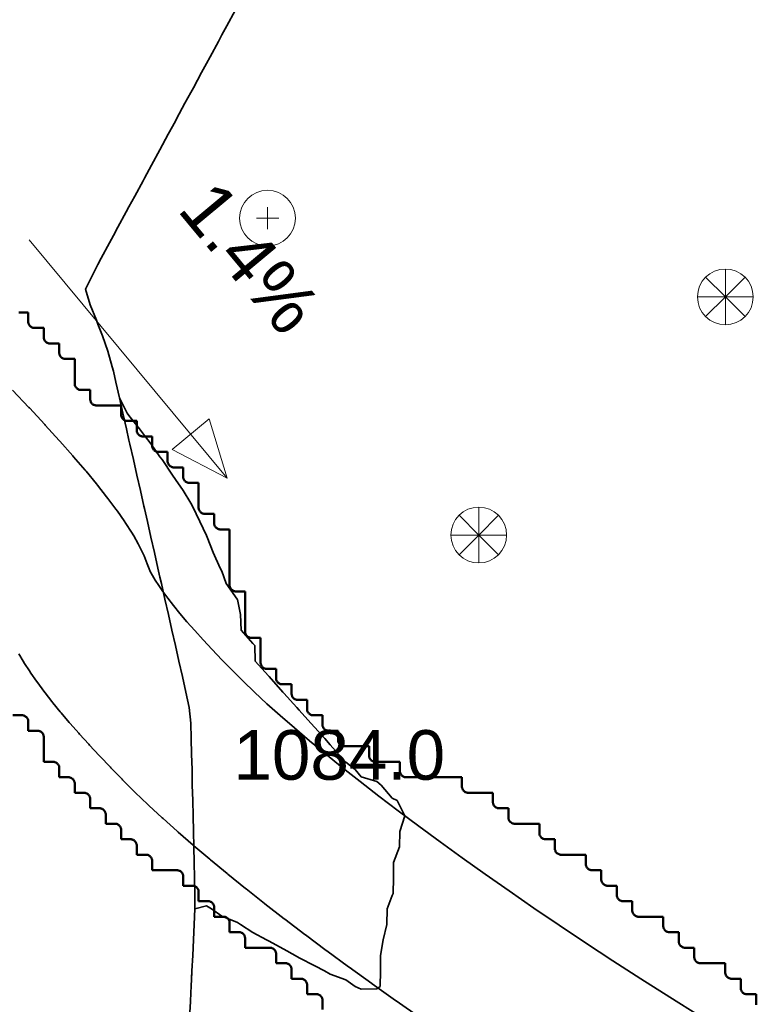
# Model space of a CAD drawing. Header units: metres. Extents: x -6552 to -6384, y 5654608 to 5654799.
# Tile 18 of 68: x -6487 to -6475, y 5654663 to 5654679. Entities that reach past the tile are written whole.
import ezdxf
from ezdxf.enums import TextEntityAlignment as Align

# ---------------------------------------------------------------- set-up
doc = ezdxf.new("R2010")
doc.units = ezdxf.units.M
doc.header["$LTSCALE"] = 0.5
doc.linetypes.add('DASHED', pattern=[9, 6, -3])
doc.linetypes.add('PHANTOM', pattern=[22, 12, -2, 2, -2, 2, -2])
for name, color, linetype, lineweight in [('L-GRAD-CONT', 5, 'DASHED', 25), ('L-GRAD-SLOPE', 5, 'Continuous', 18), ('L-HARD-PAVE', 8, 'Continuous', 35), ('L-SITE-LIMIT', 6, 'PHANTOM', 50), ('V-TOPO-MAJR', 34, 'Continuous', 35), ('V-VEG-TREE', 94, 'Continuous', 18)]:
    doc.layers.add(name, color=color, linetype=linetype, lineweight=lineweight)
doc.styles.add('BR-STD', font='arial.ttf')

# ---------------------------------------------------------------- blocks, each defined once
blk = doc.blocks.new('VEG-TREE-CONIF')
at = {"color": 0, "lineweight": -2}
for q in [(-1.061, 1.061), (0, 1.5), (1.061, 1.061), (-1.5, 0), (-1.061, -1.061), (1.5, 0), (0, -1.5), (1.061, -1.061)]:
    blk.add_line((0, 0), q, dxfattribs=at)
blk.add_circle((0, 0), 1.5, dxfattribs=at)
blk = doc.blocks.new('VEG-TREE-DECID')
at = {"color": 0, "lineweight": -2}
for p, q in [((0, -0.6), (0, 0.6)), ((-0.6, 0), (0.6, 0))]:
    blk.add_line(p, q, dxfattribs=at)
blk.add_circle((0, 0), 1.5, dxfattribs=at)

msp = doc.modelspace()

# ---------------------------------------------------------------- linework, layer by layer
at = {"layer": 'L-GRAD-CONT', "lineweight": 35}
msp.add_lwpolyline([(-6485.787, 5654674.45), (-6485.824, 5654674.375), (-6485.749, 5654674.125), (-6485.65, 5654673.875), (-6485.625, 5654673.811), (-6485.552, 5654673.625), (-6485.464, 5654673.375), (-6485.394, 5654673.125), (-6485.375, 5654673.051), (-6485.334, 5654672.875), (-6485.279, 5654672.625), (-6485.153, 5654672.375), (-6485.125, 5654672.34), (-6484.957, 5654672.125), (-6484.875, 5654672.017), (-6484.765, 5654671.875), (-6484.625, 5654671.67), (-6484.591, 5654671.625), (-6484.423, 5654671.375), (-6484.375, 5654671.306), (-6484.25, 5654671.125), (-6484.125, 5654670.925), (-6484.097, 5654670.875), (-6483.98, 5654670.625), (-6483.875, 5654670.4), (-6483.863, 5654670.375), (-6483.764, 5654670.125), (-6483.654, 5654669.875), (-6483.625, 5654669.827), (-6483.554, 5654669.625), (-6483.378, 5654669.375), (-6483.375, 5654669.368), (-6483.324, 5654669.125), (-6483.315, 5654668.875), (-6483.125, 5654668.66), (-6483.094, 5654668.625), (-6483.085, 5654668.375), (-6482.875, 5654668.138), (-6482.863, 5654668.125), (-6482.639, 5654667.875), (-6482.625, 5654667.859), (-6482.413, 5654667.625), (-6482.375, 5654667.582), (-6482.188, 5654667.375), (-6482.125, 5654667.305), (-6481.962, 5654667.125), (-6481.875, 5654667.023), (-6481.744, 5654666.875), (-6481.625, 5654666.742), (-6481.476, 5654666.625), (-6481.375, 5654666.505), (-6481.125, 5654666.43), (-6481.056, 5654666.375), (-6480.875, 5654666.163), (-6480.795, 5654666.125), (-6480.672, 5654665.875), (-6480.751, 5654665.625), (-6480.757, 5654665.375), (-6480.853, 5654665.125), (-6480.856, 5654664.875), (-6480.862, 5654664.625), (-6480.875, 5654664.59), (-6480.958, 5654664.375), (-6480.961, 5654664.125), (-6481.019, 5654663.875), (-6481.063, 5654663.625), (-6481.066, 5654663.375), (-6481.069, 5654663.125), (-6481.125, 5654663.087), (-6481.375, 5654663.078), (-6481.471, 5654663.125), (-6481.625, 5654663.23), (-6481.875, 5654663.325), (-6481.97, 5654663.375), (-6482.125, 5654663.456), (-6482.375, 5654663.588), (-6482.443, 5654663.625), (-6482.625, 5654663.724), (-6482.875, 5654663.861), (-6482.903, 5654663.875), (-6483.125, 5654663.996), (-6483.324, 5654664.125), (-6483.375, 5654664.156), (-6483.625, 5654664.261), (-6483.791, 5654664.375), (-6483.875, 5654664.423), (-6484.062, 5654664.375), (-6484.071, 5654664.125), (-6484.083, 5654663.875), (-6484.096, 5654663.625), (-6484.108, 5654663.375), (-6484.116, 5654663.213)], dxfattribs=at)
at = {"layer": 'L-GRAD-SLOPE'}
msp.add_lwpolyline([(-6486.735, 5654675.172), (-6483.538, 5654671.327)], dxfattribs=at)
msp.add_lwpolyline([(-6483.538, 5654671.327), (-6483.828, 5654672.285), (-6484.427, 5654671.787)], close=True, dxfattribs=at)
at = {"layer": 'L-HARD-PAVE'}
for points in [[(-6487.005, 5654672.749), (-6486.74, 5654672.468), (-6486.731, 5654672.459), (-6486.485, 5654672.193), (-6486.476, 5654672.183), (-6486.25, 5654671.933), (-6486.239, 5654671.921), (-6486.032, 5654671.687), (-6486.02, 5654671.673), (-6485.832, 5654671.454), (-6485.818, 5654671.437), (-6485.65, 5654671.234), (-6485.633, 5654671.213), (-6485.485, 5654671.026), (-6485.465, 5654671), (-6485.336, 5654670.828), (-6485.312, 5654670.795), (-6485.203, 5654670.639), (-6485.173, 5654670.595), (-6485.083, 5654670.454), (-6485.047, 5654670.394), (-6484.977, 5654670.269), (-6484.933, 5654670.183), (-6484.882, 5654670.073), (-6484.83, 5654669.942), (-6484.812, 5654669.889), (-6484.801, 5654669.863), (-6484.78, 5654669.818), (-6484.747, 5654669.757), (-6484.702, 5654669.682), (-6484.645, 5654669.595), (-6484.576, 5654669.497), (-6484.496, 5654669.388), (-6484.404, 5654669.27), (-6484.302, 5654669.144), (-6484.188, 5654669.009), (-6484.063, 5654668.867), (-6483.927, 5654668.716), (-6483.78, 5654668.559), (-6483.623, 5654668.394), (-6483.455, 5654668.223), (-6483.281, 5654668.049), (-6483.097, 5654667.872), (-6482.898, 5654667.687), (-6482.684, 5654667.495), (-6482.455, 5654667.296), (-6482.212, 5654667.09), (-6481.954, 5654666.876), (-6481.681, 5654666.657), (-6481.394, 5654666.43), (-6481.093, 5654666.197), (-6480.778, 5654665.958), (-6480.448, 5654665.712), (-6480.104, 5654665.46), (-6479.746, 5654665.202), (-6479.374, 5654664.937), (-6478.988, 5654664.666), (-6478.59, 5654664.39), (-6478.179, 5654664.111), (-6477.754, 5654663.828), (-6477.315, 5654663.54), (-6476.862, 5654663.249), (-6476.395, 5654662.953), (-6475.914, 5654662.653)], [(-6480.421, 5654662.617), (-6480.814, 5654662.893), (-6480.82, 5654662.897), (-6481.199, 5654663.167), (-6481.206, 5654663.172), (-6481.572, 5654663.436), (-6481.579, 5654663.441), (-6481.931, 5654663.699), (-6481.939, 5654663.705), (-6482.277, 5654663.957), (-6482.285, 5654663.963), (-6482.609, 5654664.209), (-6482.618, 5654664.216), (-6482.929, 5654664.457), (-6482.939, 5654664.464), (-6483.235, 5654664.699), (-6483.246, 5654664.707), (-6483.529, 5654664.935), (-6483.54, 5654664.945), (-6483.81, 5654665.167), (-6483.822, 5654665.177), (-6484.078, 5654665.394), (-6484.091, 5654665.405), (-6484.333, 5654665.616), (-6484.347, 5654665.628), (-6484.575, 5654665.833), (-6484.59, 5654665.847), (-6484.805, 5654666.046), (-6484.821, 5654666.062), (-6485.022, 5654666.255), (-6485.04, 5654666.272), (-6485.228, 5654666.46), (-6485.237, 5654666.47), (-6485.415, 5654666.651), (-6485.425, 5654666.662), (-6485.593, 5654666.838), (-6485.604, 5654666.849), (-6485.763, 5654667.019), (-6485.775, 5654667.032), (-6485.923, 5654667.197), (-6485.936, 5654667.211), (-6486.075, 5654667.369), (-6486.089, 5654667.386), (-6486.218, 5654667.538), (-6486.233, 5654667.557), (-6486.353, 5654667.703), (-6486.37, 5654667.725), (-6486.479, 5654667.865), (-6486.497, 5654667.89), (-6486.597, 5654668.025), (-6486.617, 5654668.053), (-6486.707, 5654668.182), (-6486.729, 5654668.215), (-6486.809, 5654668.338), (-6486.834, 5654668.376), (-6486.904, 5654668.494)]]:
    msp.add_lwpolyline(points, dxfattribs=at)
at = {"layer": 'L-SITE-LIMIT'}
for points in [[(-6486.9, 5654674), (-6486.752, 5654674), (-6486.75, 5654674), (-6486.75, 5654673.998), (-6486.75, 5654673.85), (-6486.75, 5654673.84), (-6486.748, 5654673.83), (-6486.746, 5654673.821), (-6486.742, 5654673.812), (-6486.738, 5654673.803), (-6486.733, 5654673.794), (-6486.727, 5654673.787), (-6486.721, 5654673.779), (-6486.713, 5654673.773), (-6486.706, 5654673.767), (-6486.697, 5654673.762), (-6486.688, 5654673.758), (-6486.679, 5654673.754), (-6486.67, 5654673.752), (-6486.66, 5654673.75), (-6486.65, 5654673.75), (-6486.502, 5654673.75), (-6486.5, 5654673.75), (-6486.5, 5654673.748), (-6486.5, 5654673.6), (-6486.5, 5654673.59), (-6486.498, 5654673.58), (-6486.496, 5654673.571), (-6486.492, 5654673.562), (-6486.488, 5654673.553), (-6486.483, 5654673.544), (-6486.477, 5654673.537), (-6486.471, 5654673.529), (-6486.463, 5654673.523), (-6486.456, 5654673.517), (-6486.447, 5654673.512), (-6486.438, 5654673.508), (-6486.429, 5654673.504), (-6486.42, 5654673.502), (-6486.41, 5654673.5), (-6486.4, 5654673.5), (-6486.252, 5654673.5), (-6486.25, 5654673.5), (-6486.25, 5654673.498), (-6486.25, 5654673.35), (-6486.25, 5654673.34), (-6486.248, 5654673.33), (-6486.246, 5654673.321), (-6486.242, 5654673.312), (-6486.238, 5654673.303), (-6486.233, 5654673.294), (-6486.227, 5654673.287), (-6486.221, 5654673.279), (-6486.213, 5654673.273), (-6486.206, 5654673.267), (-6486.197, 5654673.262), (-6486.188, 5654673.258), (-6486.179, 5654673.254), (-6486.17, 5654673.252), (-6486.16, 5654673.25), (-6486.15, 5654673.25), (-6486.002, 5654673.25), (-6486, 5654673.25), (-6486, 5654673.248), (-6486, 5654672.85), (-6486, 5654672.84), (-6485.998, 5654672.83), (-6485.996, 5654672.821), (-6485.992, 5654672.812), (-6485.988, 5654672.803), (-6485.983, 5654672.794), (-6485.977, 5654672.787), (-6485.971, 5654672.779), (-6485.963, 5654672.773), (-6485.956, 5654672.767), (-6485.947, 5654672.762), (-6485.938, 5654672.758), (-6485.929, 5654672.754), (-6485.92, 5654672.752), (-6485.91, 5654672.75), (-6485.9, 5654672.75), (-6485.752, 5654672.75), (-6485.75, 5654672.75), (-6485.75, 5654672.748), (-6485.75, 5654672.6), (-6485.75, 5654672.59), (-6485.748, 5654672.58), (-6485.746, 5654672.571), (-6485.742, 5654672.562), (-6485.738, 5654672.553), (-6485.733, 5654672.544), (-6485.727, 5654672.537), (-6485.721, 5654672.529), (-6485.713, 5654672.523), (-6485.706, 5654672.517), (-6485.697, 5654672.512), (-6485.688, 5654672.508), (-6485.679, 5654672.504), (-6485.67, 5654672.502), (-6485.66, 5654672.5), (-6485.65, 5654672.5), (-6485.252, 5654672.5), (-6485.25, 5654672.5), (-6485.25, 5654672.498), (-6485.25, 5654672.35), (-6485.25, 5654672.34), (-6485.248, 5654672.33), (-6485.246, 5654672.321), (-6485.242, 5654672.312), (-6485.238, 5654672.303), (-6485.233, 5654672.294), (-6485.227, 5654672.287), (-6485.221, 5654672.279), (-6485.213, 5654672.273), (-6485.206, 5654672.267), (-6485.197, 5654672.262), (-6485.188, 5654672.258), (-6485.179, 5654672.254), (-6485.17, 5654672.252), (-6485.16, 5654672.25), (-6485.15, 5654672.25), (-6485.002, 5654672.25), (-6485, 5654672.25), (-6485, 5654672.248), (-6485, 5654672.1), (-6485, 5654672.09), (-6484.998, 5654672.08), (-6484.996, 5654672.071), (-6484.992, 5654672.062), (-6484.988, 5654672.053), (-6484.983, 5654672.044), (-6484.977, 5654672.037), (-6484.971, 5654672.029), (-6484.963, 5654672.023), (-6484.956, 5654672.017), (-6484.947, 5654672.012), (-6484.938, 5654672.008), (-6484.929, 5654672.004), (-6484.92, 5654672.002), (-6484.91, 5654672), (-6484.9, 5654672), (-6484.752, 5654672), (-6484.75, 5654672), (-6484.75, 5654671.998), (-6484.75, 5654671.85), (-6484.75, 5654671.84), (-6484.748, 5654671.83), (-6484.746, 5654671.821), (-6484.742, 5654671.812), (-6484.738, 5654671.803), (-6484.733, 5654671.794), (-6484.727, 5654671.787), (-6484.721, 5654671.779), (-6484.713, 5654671.773), (-6484.706, 5654671.767), (-6484.697, 5654671.762), (-6484.688, 5654671.758), (-6484.679, 5654671.754), (-6484.67, 5654671.752), (-6484.66, 5654671.75), (-6484.65, 5654671.75), (-6484.502, 5654671.75), (-6484.5, 5654671.75), (-6484.5, 5654671.748), (-6484.5, 5654671.6), (-6484.5, 5654671.59), (-6484.498, 5654671.58), (-6484.496, 5654671.571), (-6484.492, 5654671.562), (-6484.488, 5654671.553), (-6484.483, 5654671.544), (-6484.477, 5654671.537), (-6484.471, 5654671.529), (-6484.463, 5654671.523), (-6484.456, 5654671.517), (-6484.447, 5654671.512), (-6484.438, 5654671.508), (-6484.429, 5654671.504), (-6484.42, 5654671.502), (-6484.41, 5654671.5), (-6484.4, 5654671.5), (-6484.252, 5654671.5), (-6484.25, 5654671.5), (-6484.25, 5654671.498), (-6484.25, 5654671.35), (-6484.25, 5654671.34), (-6484.248, 5654671.33), (-6484.246, 5654671.321), (-6484.242, 5654671.312), (-6484.238, 5654671.303), (-6484.233, 5654671.294), (-6484.227, 5654671.287), (-6484.221, 5654671.279), (-6484.213, 5654671.273), (-6484.206, 5654671.267), (-6484.197, 5654671.262), (-6484.188, 5654671.258), (-6484.179, 5654671.254), (-6484.17, 5654671.252), (-6484.16, 5654671.25), (-6484.15, 5654671.25), (-6484.002, 5654671.25), (-6484, 5654671.25), (-6484, 5654671.248), (-6484, 5654670.85), (-6484, 5654670.84), (-6483.998, 5654670.83), (-6483.996, 5654670.821), (-6483.992, 5654670.812), (-6483.988, 5654670.803), (-6483.983, 5654670.794), (-6483.977, 5654670.787), (-6483.971, 5654670.779), (-6483.963, 5654670.773), (-6483.956, 5654670.767), (-6483.947, 5654670.762), (-6483.938, 5654670.758), (-6483.929, 5654670.754), (-6483.92, 5654670.752), (-6483.91, 5654670.75), (-6483.9, 5654670.75), (-6483.752, 5654670.75), (-6483.75, 5654670.75), (-6483.75, 5654670.748), (-6483.75, 5654670.6), (-6483.75, 5654670.59), (-6483.748, 5654670.58), (-6483.746, 5654670.571), (-6483.742, 5654670.562), (-6483.738, 5654670.553), (-6483.733, 5654670.544), (-6483.727, 5654670.537), (-6483.721, 5654670.529), (-6483.713, 5654670.523), (-6483.706, 5654670.517), (-6483.697, 5654670.512), (-6483.688, 5654670.508), (-6483.679, 5654670.504), (-6483.67, 5654670.502), (-6483.66, 5654670.5), (-6483.65, 5654670.5), (-6483.502, 5654670.5), (-6483.5, 5654670.5), (-6483.5, 5654670.498), (-6483.5, 5654669.6), (-6483.5, 5654669.59), (-6483.498, 5654669.58), (-6483.496, 5654669.571), (-6483.492, 5654669.562), (-6483.488, 5654669.553), (-6483.483, 5654669.544), (-6483.477, 5654669.537), (-6483.471, 5654669.529), (-6483.463, 5654669.523), (-6483.456, 5654669.517), (-6483.447, 5654669.512), (-6483.438, 5654669.508), (-6483.429, 5654669.504), (-6483.42, 5654669.502), (-6483.41, 5654669.5), (-6483.4, 5654669.5), (-6483.252, 5654669.5), (-6483.25, 5654669.5), (-6483.25, 5654669.498), (-6483.25, 5654668.85), (-6483.25, 5654668.84), (-6483.248, 5654668.83), (-6483.246, 5654668.821), (-6483.242, 5654668.812), (-6483.238, 5654668.803), (-6483.233, 5654668.794), (-6483.227, 5654668.787), (-6483.221, 5654668.779), (-6483.213, 5654668.773), (-6483.206, 5654668.767), (-6483.197, 5654668.762), (-6483.188, 5654668.758), (-6483.179, 5654668.754), (-6483.17, 5654668.752), (-6483.16, 5654668.75), (-6483.15, 5654668.75), (-6483.002, 5654668.75), (-6483, 5654668.75), (-6483, 5654668.748), (-6483, 5654668.35), (-6483, 5654668.34), (-6482.998, 5654668.33), (-6482.996, 5654668.321), (-6482.992, 5654668.312), (-6482.988, 5654668.303), (-6482.983, 5654668.294), (-6482.977, 5654668.287), (-6482.971, 5654668.279), (-6482.963, 5654668.273), (-6482.956, 5654668.267), (-6482.947, 5654668.262), (-6482.938, 5654668.258), (-6482.929, 5654668.254), (-6482.92, 5654668.252), (-6482.91, 5654668.25), (-6482.9, 5654668.25), (-6482.752, 5654668.25), (-6482.75, 5654668.25), (-6482.75, 5654668.248), (-6482.75, 5654668.1), (-6482.75, 5654668.09), (-6482.748, 5654668.08), (-6482.746, 5654668.071), (-6482.742, 5654668.062), (-6482.738, 5654668.053), (-6482.733, 5654668.044), (-6482.727, 5654668.037), (-6482.721, 5654668.029), (-6482.713, 5654668.023), (-6482.706, 5654668.017), (-6482.697, 5654668.012), (-6482.688, 5654668.008), (-6482.679, 5654668.004), (-6482.67, 5654668.002), (-6482.66, 5654668), (-6482.65, 5654668), (-6482.502, 5654668), (-6482.5, 5654668), (-6482.5, 5654667.998), (-6482.5, 5654667.85), (-6482.5, 5654667.84), (-6482.498, 5654667.83), (-6482.496, 5654667.821), (-6482.492, 5654667.812), (-6482.488, 5654667.803), (-6482.483, 5654667.794), (-6482.477, 5654667.787), (-6482.471, 5654667.779), (-6482.463, 5654667.773), (-6482.456, 5654667.767), (-6482.447, 5654667.762), (-6482.438, 5654667.758), (-6482.429, 5654667.754), (-6482.42, 5654667.752), (-6482.41, 5654667.75), (-6482.4, 5654667.75), (-6482.252, 5654667.75), (-6482.25, 5654667.75), (-6482.25, 5654667.748), (-6482.25, 5654667.6), (-6482.25, 5654667.59), (-6482.248, 5654667.58), (-6482.246, 5654667.571), (-6482.242, 5654667.562), (-6482.238, 5654667.553), (-6482.233, 5654667.544), (-6482.227, 5654667.537), (-6482.221, 5654667.529), (-6482.213, 5654667.523), (-6482.206, 5654667.517), (-6482.197, 5654667.512), (-6482.188, 5654667.508), (-6482.179, 5654667.504), (-6482.17, 5654667.502), (-6482.16, 5654667.5), (-6482.15, 5654667.5), (-6482.002, 5654667.5), (-6482, 5654667.5), (-6482, 5654667.498), (-6482, 5654667.35), (-6482, 5654667.34), (-6481.998, 5654667.33), (-6481.996, 5654667.321), (-6481.992, 5654667.312), (-6481.988, 5654667.303), (-6481.983, 5654667.294), (-6481.977, 5654667.287), (-6481.971, 5654667.279), (-6481.963, 5654667.273), (-6481.956, 5654667.267), (-6481.947, 5654667.262), (-6481.938, 5654667.258), (-6481.929, 5654667.254), (-6481.92, 5654667.252), (-6481.91, 5654667.25), (-6481.9, 5654667.25), (-6481.752, 5654667.25), (-6481.75, 5654667.25), (-6481.75, 5654667.248), (-6481.75, 5654667.1), (-6481.75, 5654667.09), (-6481.748, 5654667.08), (-6481.746, 5654667.071), (-6481.742, 5654667.062), (-6481.738, 5654667.053), (-6481.733, 5654667.044), (-6481.727, 5654667.037), (-6481.721, 5654667.029), (-6481.713, 5654667.023), (-6481.706, 5654667.017), (-6481.697, 5654667.012), (-6481.688, 5654667.008), (-6481.679, 5654667.004), (-6481.67, 5654667.002), (-6481.66, 5654667), (-6481.65, 5654667), (-6481.252, 5654667), (-6481.25, 5654667), (-6481.25, 5654666.998), (-6481.25, 5654666.85), (-6481.25, 5654666.84), (-6481.248, 5654666.83), (-6481.246, 5654666.821), (-6481.242, 5654666.812), (-6481.238, 5654666.803), (-6481.233, 5654666.794), (-6481.227, 5654666.787), (-6481.221, 5654666.779), (-6481.213, 5654666.773), (-6481.206, 5654666.767), (-6481.197, 5654666.762), (-6481.188, 5654666.758), (-6481.179, 5654666.754), (-6481.17, 5654666.752), (-6481.16, 5654666.75), (-6481.15, 5654666.75), (-6480.752, 5654666.75), (-6480.75, 5654666.75), (-6480.75, 5654666.748), (-6480.75, 5654666.6), (-6480.75, 5654666.59), (-6480.748, 5654666.58), (-6480.746, 5654666.571), (-6480.742, 5654666.562), (-6480.738, 5654666.553), (-6480.733, 5654666.544), (-6480.727, 5654666.537), (-6480.721, 5654666.529), (-6480.713, 5654666.523), (-6480.706, 5654666.517), (-6480.697, 5654666.512), (-6480.688, 5654666.508), (-6480.679, 5654666.504), (-6480.67, 5654666.502), (-6480.66, 5654666.5), (-6480.65, 5654666.5), (-6479.752, 5654666.5), (-6479.75, 5654666.5), (-6479.75, 5654666.498), (-6479.75, 5654666.35), (-6479.75, 5654666.34), (-6479.748, 5654666.33), (-6479.746, 5654666.321), (-6479.742, 5654666.312), (-6479.738, 5654666.303), (-6479.733, 5654666.294), (-6479.727, 5654666.287), (-6479.721, 5654666.279), (-6479.713, 5654666.273), (-6479.706, 5654666.267), (-6479.697, 5654666.262), (-6479.688, 5654666.258), (-6479.679, 5654666.254), (-6479.67, 5654666.252), (-6479.66, 5654666.25), (-6479.65, 5654666.25), (-6479.252, 5654666.25), (-6479.25, 5654666.25), (-6479.25, 5654666.248), (-6479.25, 5654666.1), (-6479.25, 5654666.09), (-6479.248, 5654666.08), (-6479.246, 5654666.071), (-6479.242, 5654666.062), (-6479.238, 5654666.053), (-6479.233, 5654666.044), (-6479.227, 5654666.037), (-6479.221, 5654666.029), (-6479.213, 5654666.023), (-6479.206, 5654666.017), (-6479.197, 5654666.012), (-6479.188, 5654666.008), (-6479.179, 5654666.004), (-6479.17, 5654666.002), (-6479.16, 5654666), (-6479.15, 5654666), (-6479.002, 5654666), (-6479, 5654666), (-6479, 5654665.998), (-6479, 5654665.85), (-6479, 5654665.84), (-6478.998, 5654665.83), (-6478.996, 5654665.821), (-6478.992, 5654665.812), (-6478.988, 5654665.803), (-6478.983, 5654665.794), (-6478.977, 5654665.787), (-6478.971, 5654665.779), (-6478.963, 5654665.773), (-6478.956, 5654665.767), (-6478.947, 5654665.762), (-6478.938, 5654665.758), (-6478.929, 5654665.754), (-6478.92, 5654665.752), (-6478.91, 5654665.75), (-6478.9, 5654665.75), (-6478.502, 5654665.75), (-6478.5, 5654665.75), (-6478.5, 5654665.748), (-6478.5, 5654665.6), (-6478.5, 5654665.59), (-6478.498, 5654665.58), (-6478.496, 5654665.571), (-6478.492, 5654665.562), (-6478.488, 5654665.553), (-6478.483, 5654665.544), (-6478.477, 5654665.537), (-6478.471, 5654665.529), (-6478.463, 5654665.523), (-6478.456, 5654665.517), (-6478.447, 5654665.512), (-6478.438, 5654665.508), (-6478.429, 5654665.504), (-6478.42, 5654665.502), (-6478.41, 5654665.5), (-6478.4, 5654665.5), (-6478.252, 5654665.5), (-6478.25, 5654665.5), (-6478.25, 5654665.498), (-6478.25, 5654665.35), (-6478.25, 5654665.34), (-6478.248, 5654665.33), (-6478.246, 5654665.321), (-6478.242, 5654665.312), (-6478.238, 5654665.303), (-6478.233, 5654665.294), (-6478.227, 5654665.287), (-6478.221, 5654665.279), (-6478.213, 5654665.273), (-6478.206, 5654665.267), (-6478.197, 5654665.262), (-6478.188, 5654665.258), (-6478.179, 5654665.254), (-6478.17, 5654665.252), (-6478.16, 5654665.25), (-6478.15, 5654665.25), (-6477.752, 5654665.25), (-6477.75, 5654665.25), (-6477.75, 5654665.248), (-6477.75, 5654665.1), (-6477.75, 5654665.09), (-6477.748, 5654665.08), (-6477.746, 5654665.071), (-6477.742, 5654665.062), (-6477.738, 5654665.053), (-6477.733, 5654665.044), (-6477.727, 5654665.037), (-6477.721, 5654665.029), (-6477.713, 5654665.023), (-6477.706, 5654665.017), (-6477.697, 5654665.012), (-6477.688, 5654665.008), (-6477.679, 5654665.004), (-6477.67, 5654665.002), (-6477.66, 5654665), (-6477.65, 5654665), (-6477.502, 5654665), (-6477.5, 5654665), (-6477.5, 5654664.998), (-6477.5, 5654664.85), (-6477.5, 5654664.84), (-6477.498, 5654664.83), (-6477.496, 5654664.821), (-6477.492, 5654664.812), (-6477.488, 5654664.803), (-6477.483, 5654664.794), (-6477.477, 5654664.787), (-6477.471, 5654664.779), (-6477.463, 5654664.773), (-6477.456, 5654664.767), (-6477.447, 5654664.762), (-6477.438, 5654664.758), (-6477.429, 5654664.754), (-6477.42, 5654664.752), (-6477.41, 5654664.75), (-6477.4, 5654664.75), (-6477.252, 5654664.75), (-6477.25, 5654664.75), (-6477.25, 5654664.748), (-6477.25, 5654664.6), (-6477.25, 5654664.59), (-6477.248, 5654664.58), (-6477.246, 5654664.571), (-6477.242, 5654664.562), (-6477.238, 5654664.553), (-6477.233, 5654664.544), (-6477.227, 5654664.537), (-6477.221, 5654664.529), (-6477.213, 5654664.523), (-6477.206, 5654664.517), (-6477.197, 5654664.512), (-6477.188, 5654664.508), (-6477.179, 5654664.504), (-6477.17, 5654664.502), (-6477.16, 5654664.5), (-6477.15, 5654664.5), (-6477.002, 5654664.5), (-6477, 5654664.5), (-6477, 5654664.498), (-6477, 5654664.35), (-6477, 5654664.34), (-6476.998, 5654664.33), (-6476.996, 5654664.321), (-6476.992, 5654664.312), (-6476.988, 5654664.303), (-6476.983, 5654664.294), (-6476.977, 5654664.287), (-6476.971, 5654664.279), (-6476.963, 5654664.273), (-6476.956, 5654664.267), (-6476.947, 5654664.262), (-6476.938, 5654664.258), (-6476.929, 5654664.254), (-6476.92, 5654664.252), (-6476.91, 5654664.25), (-6476.9, 5654664.25), (-6476.502, 5654664.25), (-6476.5, 5654664.25), (-6476.5, 5654664.248), (-6476.5, 5654664.1), (-6476.5, 5654664.09), (-6476.498, 5654664.08), (-6476.496, 5654664.071), (-6476.492, 5654664.062), (-6476.488, 5654664.053), (-6476.483, 5654664.044), (-6476.477, 5654664.037), (-6476.471, 5654664.029), (-6476.463, 5654664.023), (-6476.456, 5654664.017), (-6476.447, 5654664.012), (-6476.438, 5654664.008), (-6476.429, 5654664.004), (-6476.42, 5654664.002), (-6476.41, 5654664), (-6476.4, 5654664), (-6476.252, 5654664), (-6476.25, 5654664), (-6476.25, 5654663.998), (-6476.25, 5654663.85), (-6476.25, 5654663.84), (-6476.248, 5654663.83), (-6476.246, 5654663.821), (-6476.242, 5654663.812), (-6476.238, 5654663.803), (-6476.233, 5654663.794), (-6476.227, 5654663.787), (-6476.221, 5654663.779), (-6476.213, 5654663.773), (-6476.206, 5654663.767), (-6476.197, 5654663.762), (-6476.188, 5654663.758), (-6476.179, 5654663.754), (-6476.17, 5654663.752), (-6476.16, 5654663.75), (-6476.15, 5654663.75), (-6476.002, 5654663.75), (-6476, 5654663.75), (-6476, 5654663.748), (-6476, 5654663.6), (-6476, 5654663.59), (-6475.998, 5654663.58), (-6475.996, 5654663.571), (-6475.992, 5654663.562), (-6475.988, 5654663.553), (-6475.983, 5654663.544), (-6475.977, 5654663.537), (-6475.971, 5654663.529), (-6475.963, 5654663.523), (-6475.956, 5654663.517), (-6475.947, 5654663.512), (-6475.938, 5654663.508), (-6475.929, 5654663.504), (-6475.92, 5654663.502), (-6475.91, 5654663.5), (-6475.9, 5654663.5), (-6475.502, 5654663.5), (-6475.5, 5654663.5), (-6475.5, 5654663.498), (-6475.5, 5654663.35), (-6475.5, 5654663.34), (-6475.498, 5654663.33), (-6475.496, 5654663.321), (-6475.492, 5654663.312), (-6475.488, 5654663.303), (-6475.483, 5654663.294), (-6475.477, 5654663.287), (-6475.471, 5654663.279), (-6475.463, 5654663.273), (-6475.456, 5654663.267), (-6475.447, 5654663.262), (-6475.438, 5654663.258), (-6475.429, 5654663.254), (-6475.42, 5654663.252), (-6475.41, 5654663.25), (-6475.4, 5654663.25), (-6475.252, 5654663.25), (-6475.25, 5654663.25), (-6475.25, 5654663.248), (-6475.25, 5654663.1), (-6475.25, 5654663.09), (-6475.248, 5654663.08), (-6475.246, 5654663.071), (-6475.242, 5654663.062), (-6475.238, 5654663.053), (-6475.233, 5654663.044), (-6475.227, 5654663.037), (-6475.221, 5654663.029), (-6475.213, 5654663.023), (-6475.206, 5654663.017), (-6475.197, 5654663.012), (-6475.188, 5654663.008), (-6475.179, 5654663.004), (-6475.17, 5654663.002), (-6475.16, 5654663), (-6475.15, 5654663), (-6475.002, 5654663), (-6475, 5654663), (-6475, 5654662.998), (-6475, 5654662.85), (-6475, 5654662.84), (-6474.998, 5654662.83)], [(-6482, 5654662.752), (-6482, 5654662.9), (-6482, 5654662.91), (-6482.002, 5654662.92), (-6482.004, 5654662.929), (-6482.008, 5654662.938), (-6482.012, 5654662.947), (-6482.017, 5654662.956), (-6482.023, 5654662.963), (-6482.029, 5654662.971), (-6482.037, 5654662.977), (-6482.044, 5654662.983), (-6482.053, 5654662.988), (-6482.062, 5654662.992), (-6482.071, 5654662.996), (-6482.08, 5654662.998), (-6482.09, 5654663), (-6482.1, 5654663), (-6482.248, 5654663), (-6482.25, 5654663), (-6482.25, 5654663.002), (-6482.25, 5654663.15), (-6482.25, 5654663.16), (-6482.252, 5654663.17), (-6482.254, 5654663.179), (-6482.258, 5654663.188), (-6482.262, 5654663.197), (-6482.267, 5654663.206), (-6482.273, 5654663.213), (-6482.279, 5654663.221), (-6482.287, 5654663.227), (-6482.294, 5654663.233), (-6482.303, 5654663.238), (-6482.312, 5654663.242), (-6482.321, 5654663.246), (-6482.33, 5654663.248), (-6482.34, 5654663.25), (-6482.35, 5654663.25), (-6482.498, 5654663.25), (-6482.5, 5654663.25), (-6482.5, 5654663.252), (-6482.5, 5654663.4), (-6482.5, 5654663.41), (-6482.502, 5654663.42), (-6482.504, 5654663.429), (-6482.508, 5654663.438), (-6482.512, 5654663.447), (-6482.517, 5654663.456), (-6482.523, 5654663.463), (-6482.529, 5654663.471), (-6482.537, 5654663.477), (-6482.544, 5654663.483), (-6482.553, 5654663.488), (-6482.562, 5654663.492), (-6482.571, 5654663.496), (-6482.58, 5654663.498), (-6482.59, 5654663.5), (-6482.6, 5654663.5), (-6482.748, 5654663.5), (-6482.75, 5654663.5), (-6482.75, 5654663.502), (-6482.75, 5654663.65), (-6482.75, 5654663.66), (-6482.752, 5654663.67), (-6482.754, 5654663.679), (-6482.758, 5654663.688), (-6482.762, 5654663.697), (-6482.767, 5654663.706), (-6482.773, 5654663.713), (-6482.779, 5654663.721), (-6482.787, 5654663.727), (-6482.794, 5654663.733), (-6482.803, 5654663.738), (-6482.812, 5654663.742), (-6482.821, 5654663.746), (-6482.83, 5654663.748), (-6482.84, 5654663.75), (-6482.85, 5654663.75), (-6483.248, 5654663.75), (-6483.25, 5654663.75), (-6483.25, 5654663.752), (-6483.25, 5654663.9), (-6483.25, 5654663.91), (-6483.252, 5654663.92), (-6483.254, 5654663.929), (-6483.258, 5654663.938), (-6483.262, 5654663.947), (-6483.267, 5654663.956), (-6483.273, 5654663.963), (-6483.279, 5654663.971), (-6483.287, 5654663.977), (-6483.294, 5654663.983), (-6483.303, 5654663.988), (-6483.312, 5654663.992), (-6483.321, 5654663.996), (-6483.33, 5654663.998), (-6483.34, 5654664), (-6483.35, 5654664), (-6483.498, 5654664), (-6483.5, 5654664), (-6483.5, 5654664.002), (-6483.5, 5654664.15), (-6483.5, 5654664.16), (-6483.502, 5654664.17), (-6483.504, 5654664.179), (-6483.508, 5654664.188), (-6483.512, 5654664.197), (-6483.517, 5654664.206), (-6483.523, 5654664.213), (-6483.529, 5654664.221), (-6483.537, 5654664.227), (-6483.544, 5654664.233), (-6483.553, 5654664.238), (-6483.562, 5654664.242), (-6483.571, 5654664.246), (-6483.58, 5654664.248), (-6483.59, 5654664.25), (-6483.6, 5654664.25), (-6483.748, 5654664.25), (-6483.75, 5654664.25), (-6483.75, 5654664.252), (-6483.75, 5654664.4), (-6483.75, 5654664.41), (-6483.752, 5654664.42), (-6483.754, 5654664.429), (-6483.758, 5654664.438), (-6483.762, 5654664.447), (-6483.767, 5654664.456), (-6483.773, 5654664.463), (-6483.779, 5654664.471), (-6483.787, 5654664.477), (-6483.794, 5654664.483), (-6483.803, 5654664.488), (-6483.812, 5654664.492), (-6483.821, 5654664.496), (-6483.83, 5654664.498), (-6483.84, 5654664.5), (-6483.85, 5654664.5), (-6483.998, 5654664.5), (-6484, 5654664.5), (-6484, 5654664.502), (-6484, 5654664.65), (-6484, 5654664.66), (-6484.002, 5654664.67), (-6484.004, 5654664.679), (-6484.008, 5654664.688), (-6484.012, 5654664.697), (-6484.017, 5654664.706), (-6484.023, 5654664.713), (-6484.029, 5654664.721), (-6484.037, 5654664.727), (-6484.044, 5654664.733), (-6484.053, 5654664.738), (-6484.062, 5654664.742), (-6484.071, 5654664.746), (-6484.08, 5654664.748), (-6484.09, 5654664.75), (-6484.1, 5654664.75), (-6484.248, 5654664.75), (-6484.25, 5654664.75), (-6484.25, 5654664.752), (-6484.25, 5654664.9), (-6484.25, 5654664.91), (-6484.252, 5654664.92), (-6484.254, 5654664.929), (-6484.258, 5654664.938), (-6484.262, 5654664.947), (-6484.267, 5654664.956), (-6484.273, 5654664.963), (-6484.279, 5654664.971), (-6484.287, 5654664.977), (-6484.294, 5654664.983), (-6484.303, 5654664.988), (-6484.312, 5654664.992), (-6484.321, 5654664.996), (-6484.33, 5654664.998), (-6484.34, 5654665), (-6484.35, 5654665), (-6484.748, 5654665), (-6484.75, 5654665), (-6484.75, 5654665.002), (-6484.75, 5654665.15), (-6484.75, 5654665.16), (-6484.752, 5654665.17), (-6484.754, 5654665.179), (-6484.758, 5654665.188), (-6484.762, 5654665.197), (-6484.767, 5654665.206), (-6484.773, 5654665.213), (-6484.779, 5654665.221), (-6484.787, 5654665.227), (-6484.794, 5654665.233), (-6484.803, 5654665.238), (-6484.812, 5654665.242), (-6484.821, 5654665.246), (-6484.83, 5654665.248), (-6484.84, 5654665.25), (-6484.85, 5654665.25), (-6484.998, 5654665.25), (-6485, 5654665.25), (-6485, 5654665.252), (-6485, 5654665.4), (-6485, 5654665.41), (-6485.002, 5654665.42), (-6485.004, 5654665.429), (-6485.008, 5654665.438), (-6485.012, 5654665.447), (-6485.017, 5654665.456), (-6485.023, 5654665.463), (-6485.029, 5654665.471), (-6485.037, 5654665.477), (-6485.044, 5654665.483), (-6485.053, 5654665.488), (-6485.062, 5654665.492), (-6485.071, 5654665.496), (-6485.08, 5654665.498), (-6485.09, 5654665.5), (-6485.1, 5654665.5), (-6485.248, 5654665.5), (-6485.25, 5654665.5), (-6485.25, 5654665.502), (-6485.25, 5654665.65), (-6485.25, 5654665.66), (-6485.252, 5654665.67), (-6485.254, 5654665.679), (-6485.258, 5654665.688), (-6485.262, 5654665.697), (-6485.267, 5654665.706), (-6485.273, 5654665.713), (-6485.279, 5654665.721), (-6485.287, 5654665.727), (-6485.294, 5654665.733), (-6485.303, 5654665.738), (-6485.312, 5654665.742), (-6485.321, 5654665.746), (-6485.33, 5654665.748), (-6485.34, 5654665.75), (-6485.35, 5654665.75), (-6485.498, 5654665.75), (-6485.5, 5654665.75), (-6485.5, 5654665.752), (-6485.5, 5654665.9), (-6485.5, 5654665.91), (-6485.502, 5654665.92), (-6485.504, 5654665.929), (-6485.508, 5654665.938), (-6485.512, 5654665.947), (-6485.517, 5654665.956), (-6485.523, 5654665.963), (-6485.529, 5654665.971), (-6485.537, 5654665.977), (-6485.544, 5654665.983), (-6485.553, 5654665.988), (-6485.562, 5654665.992), (-6485.571, 5654665.996), (-6485.58, 5654665.998), (-6485.59, 5654666), (-6485.6, 5654666), (-6485.748, 5654666), (-6485.75, 5654666), (-6485.75, 5654666.002), (-6485.75, 5654666.15), (-6485.75, 5654666.16), (-6485.752, 5654666.17), (-6485.754, 5654666.179), (-6485.758, 5654666.188), (-6485.762, 5654666.197), (-6485.767, 5654666.206), (-6485.773, 5654666.213), (-6485.779, 5654666.221), (-6485.787, 5654666.227), (-6485.794, 5654666.233), (-6485.803, 5654666.238), (-6485.812, 5654666.242), (-6485.821, 5654666.246), (-6485.83, 5654666.248), (-6485.84, 5654666.25), (-6485.85, 5654666.25), (-6485.998, 5654666.25), (-6486, 5654666.25), (-6486, 5654666.252), (-6486, 5654666.4), (-6486, 5654666.41), (-6486.002, 5654666.42), (-6486.004, 5654666.429), (-6486.008, 5654666.438), (-6486.012, 5654666.447), (-6486.017, 5654666.456), (-6486.023, 5654666.463), (-6486.029, 5654666.471), (-6486.037, 5654666.477), (-6486.044, 5654666.483), (-6486.053, 5654666.488), (-6486.062, 5654666.492), (-6486.071, 5654666.496), (-6486.08, 5654666.498), (-6486.09, 5654666.5), (-6486.1, 5654666.5), (-6486.248, 5654666.5), (-6486.25, 5654666.5), (-6486.25, 5654666.502), (-6486.25, 5654666.65), (-6486.25, 5654666.66), (-6486.252, 5654666.67), (-6486.254, 5654666.679), (-6486.258, 5654666.688), (-6486.262, 5654666.697), (-6486.267, 5654666.706), (-6486.273, 5654666.713), (-6486.279, 5654666.721), (-6486.287, 5654666.727), (-6486.294, 5654666.733), (-6486.303, 5654666.738), (-6486.312, 5654666.742), (-6486.321, 5654666.746), (-6486.33, 5654666.748), (-6486.34, 5654666.75), (-6486.35, 5654666.75), (-6486.498, 5654666.75), (-6486.5, 5654666.75), (-6486.5, 5654666.752), (-6486.5, 5654667.15), (-6486.5, 5654667.16), (-6486.502, 5654667.17), (-6486.504, 5654667.179), (-6486.508, 5654667.188), (-6486.512, 5654667.197), (-6486.517, 5654667.206), (-6486.523, 5654667.213), (-6486.529, 5654667.221), (-6486.537, 5654667.227), (-6486.544, 5654667.233), (-6486.553, 5654667.238), (-6486.562, 5654667.242), (-6486.571, 5654667.246), (-6486.58, 5654667.248), (-6486.59, 5654667.25), (-6486.6, 5654667.25), (-6486.748, 5654667.25), (-6486.75, 5654667.25), (-6486.75, 5654667.252), (-6486.75, 5654667.4), (-6486.75, 5654667.41), (-6486.752, 5654667.42), (-6486.754, 5654667.429), (-6486.758, 5654667.438), (-6486.762, 5654667.447), (-6486.767, 5654667.456), (-6486.773, 5654667.463), (-6486.779, 5654667.471), (-6486.787, 5654667.477), (-6486.794, 5654667.483), (-6486.803, 5654667.488), (-6486.812, 5654667.492), (-6486.821, 5654667.496), (-6486.83, 5654667.498), (-6486.84, 5654667.5), (-6486.85, 5654667.5), (-6486.998, 5654667.5)]]:
    msp.add_lwpolyline(points, dxfattribs=at)
at = {"layer": 'V-TOPO-MAJR'}
msp.add_lwpolyline([(-6483.412, 5654678.875), (-6483.545, 5654678.625), (-6483.625, 5654678.479), (-6483.682, 5654678.375), (-6483.815, 5654678.125), (-6483.875, 5654678.015), (-6483.952, 5654677.875), (-6484.085, 5654677.625), (-6484.125, 5654677.552), (-6484.222, 5654677.375), (-6484.355, 5654677.125), (-6484.375, 5654677.088), (-6484.492, 5654676.875), (-6484.625, 5654676.625), (-6484.625, 5654676.625), (-6484.762, 5654676.375), (-6484.875, 5654676.168), (-6484.898, 5654676.125), (-6485.032, 5654675.875), (-6485.125, 5654675.704), (-6485.168, 5654675.625), (-6485.302, 5654675.375), (-6485.375, 5654675.241), (-6485.438, 5654675.125), (-6485.572, 5654674.875), (-6485.625, 5654674.775), (-6485.702, 5654674.625), (-6485.824, 5654674.375), (-6485.749, 5654674.125), (-6485.65, 5654673.875), (-6485.625, 5654673.811), (-6485.552, 5654673.625), (-6485.464, 5654673.375), (-6485.394, 5654673.125), (-6485.375, 5654673.051), (-6485.334, 5654672.875), (-6485.279, 5654672.625), (-6485.222, 5654672.375), (-6485.166, 5654672.125), (-6485.125, 5654671.942), (-6485.11, 5654671.875), (-6485.052, 5654671.625), (-6484.997, 5654671.375), (-6484.94, 5654671.125), (-6484.884, 5654670.875), (-6484.875, 5654670.837), (-6484.828, 5654670.625), (-6484.77, 5654670.375), (-6484.715, 5654670.125), (-6484.657, 5654669.875), (-6484.625, 5654669.731), (-6484.601, 5654669.625), (-6484.545, 5654669.375), (-6484.488, 5654669.125), (-6484.433, 5654668.875), (-6484.375, 5654668.625), (-6484.375, 5654668.625), (-6484.319, 5654668.375), (-6484.263, 5654668.125), (-6484.206, 5654667.875), (-6484.151, 5654667.625), (-6484.125, 5654667.375), (-6484.125, 5654667.375), (-6484.12, 5654667.125), (-6484.114, 5654666.875), (-6484.107, 5654666.625), (-6484.102, 5654666.375), (-6484.096, 5654666.125), (-6484.089, 5654665.875), (-6484.084, 5654665.625), (-6484.078, 5654665.375), (-6484.073, 5654665.125), (-6484.066, 5654664.875), (-6484.06, 5654664.625), (-6484.062, 5654664.375), (-6484.071, 5654664.125), (-6484.083, 5654663.875), (-6484.096, 5654663.625), (-6484.108, 5654663.375), (-6484.12, 5654663.125), (-6484.125, 5654663.025), (-6484.132, 5654662.875), (-6484.145, 5654662.625)], dxfattribs=at)

# ---------------------------------------------------------------- block references
at = {"layer": 'V-VEG-TREE', "xscale": 0.3, "yscale": 0.3}
for name, p in [('VEG-TREE-DECID', (-6482.888, 5654675.522)), ('VEG-TREE-CONIF', (-6475.498, 5654674.251)), ('VEG-TREE-CONIF', (-6479.479, 5654670.409))]:
    msp.add_blockref(name, p, dxfattribs=at)

# ---------------------------------------------------------------- texts
at = {"layer": 'L-GRAD-CONT', "style": 'BR-STD'}
msp.add_text('1084.0', height=0.8, dxfattribs=at).set_placement((-6481.73, 5654666.86), align=Align.MIDDLE_CENTER)
at = {"layer": 'L-GRAD-SLOPE', "style": 'BR-STD'}
msp.add_text('1.4%', height=0.85, rotation=-50.2531, dxfattribs=at).set_placement((-6483.169, 5654674.886), align=Align.MIDDLE_CENTER)

doc.saveas('drawing.dxf')
